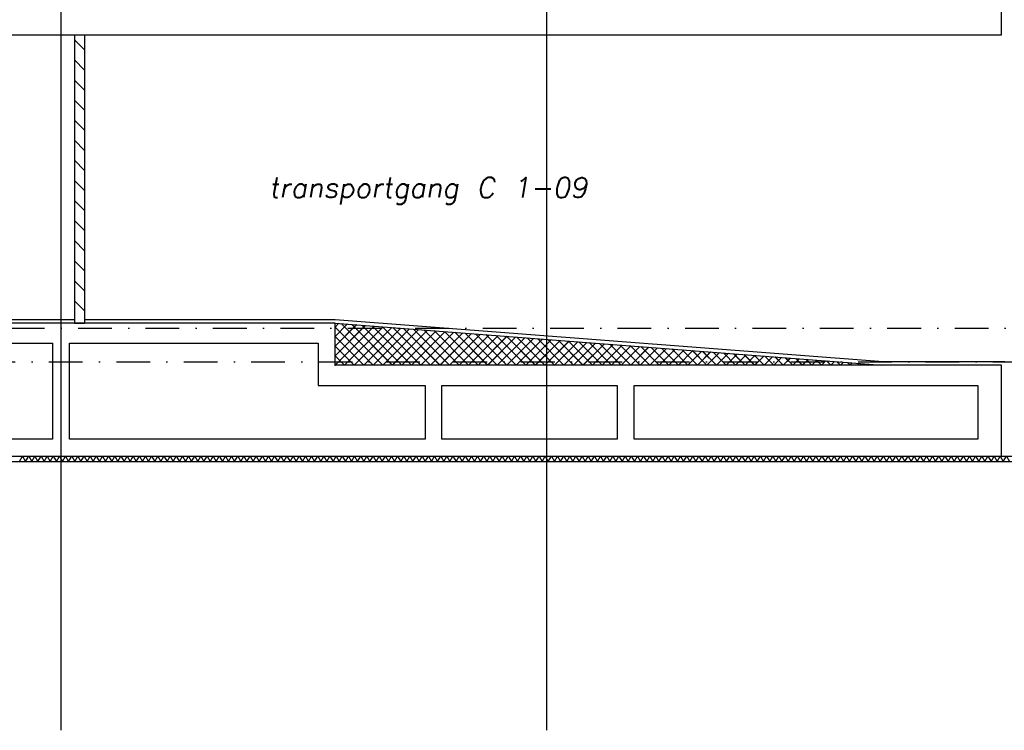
# Model space of a CAD drawing. Extents: x -19795 to 103381, y 127200 to 154480.
# Tile 26 of 76: x 26860 to 41463, y 127200 to 137741. Entities that reach past the tile are written whole.
import ezdxf

# ---------------------------------------------------------------- set-up
doc = ezdxf.new("R2010")
doc.units = 0
doc.header["$LTSCALE"] = 1000
doc.header["$MEASUREMENT"] = 0
doc.linetypes.add('DASHDOT', pattern=[1, 0.5, -0.25, 0, -0.25])
for name, color, linetype in [('B02', 7, 'CONTINUOUS'), ('B03', 7, 'CONTINUOUS'), ('B08', 7, 'CONTINUOUS')]:
    doc.layers.add(name, color=color, linetype=linetype)
doc.styles.add('TXT', font='txt.shx')

# ---------------------------------------------------------------- blocks, each defined once
blk = doc.blocks.new('*X0')
at = {"layer": 'B03', "color": 5, "linetype": 'Continuous'}
for p, q in [((0, 566), (55, 621)), ((0, 424), (186, 611)), ((0, 283), (318, 601)), ((0, 141), (449, 590)), ((89, 618), (707, 0)), ((242, 606), (849, 0)), ((395, 595), (990, 0)), ((0, 0), (580, 580)), ((0, 566), (566, 0)), ((141, 0), (712, 570)), ((283, 0), (843, 560)), ((424, 0), (974, 550)), ((549, 583), (1131, 0)), ((566, 0), (1105, 540)), ((702, 571), (1273, 0)), ((707, 0), (1237, 530)), ((849, 0), (1368, 520)), ((855, 559), (1414, 0)), ((990, 0), (1499, 509)), ((1008, 547), (1556, 0)), ((1131, 0), (1631, 499)), ((1162, 535), (1697, 0)), ((1273, 0), (1762, 489)), ((1315, 524), (1838, 0)), ((1414, 0), (1893, 479)), ((1468, 512), (1980, 0)), ((1556, 0), (2025, 469)), ((1621, 500), (2121, 0)), ((1697, 0), (2156, 459)), ((1774, 488), (2263, 0)), ((1838, 0), (2287, 449)), ((1928, 476), (2404, 0)), ((1980, 0), (2419, 439)), ((2081, 465), (2546, 0)), ((2234, 453), (2687, 0)), ((2387, 441), (2828, 0)), ((0, 424), (424, 0)), ((2121, 0), (2550, 429)), ((2263, 0), (2681, 418)), ((2404, 0), (2812, 408)), ((2541, 429), (2970, 0)), ((2546, 0), (2944, 398)), ((2687, 0), (3075, 388)), ((2694, 417), (3111, 0)), ((2828, 0), (3206, 378)), ((2847, 406), (3253, 0)), ((2970, 0), (3338, 368)), ((3000, 394), (3394, 0)), ((3111, 0), (3469, 358)), ((3154, 382), (3536, 0)), ((3253, 0), (3600, 348)), ((3307, 370), (3677, 0)), ((3394, 0), (3732, 337)), ((3460, 358), (3818, 0)), ((3536, 0), (3863, 327)), ((3613, 347), (3960, 0)), ((3677, 0), (3994, 317)), ((3766, 335), (4101, 0)), ((3818, 0), (4125, 307)), ((3920, 323), (4243, 0)), ((3960, 0), (4257, 297)), ((4073, 311), (4384, 0)), ((4226, 299), (4525, 0)), ((0, 283), (283, 0)), ((4101, 0), (4388, 287)), ((4243, 0), (4519, 277)), ((4379, 288), (4667, 0)), ((4384, 0), (4651, 267)), ((4525, 0), (4782, 256)), ((4533, 276), (4808, 0)), ((4667, 0), (4913, 246)), ((4686, 264), (4950, 0)), ((4808, 0), (5045, 236)), ((4839, 252), (5091, 0)), ((4950, 0), (5176, 226)), ((4992, 240), (5233, 0)), ((5091, 0), (5307, 216)), ((5146, 228), (5374, 0)), ((5233, 0), (5438, 206)), ((5299, 217), (5515, 0)), ((5374, 0), (5570, 196)), ((5452, 205), (5657, 0)), ((5515, 0), (5701, 186)), ((5605, 193), (5798, 0)), ((5657, 0), (5832, 176)), ((5758, 181), (5940, 0)), ((5798, 0), (5964, 165)), ((5912, 169), (6081, 0)), ((5940, 0), (6095, 155)), ((6065, 158), (6223, 0)), ((0, 141), (141, 0)), ((6081, 0), (6226, 145)), ((6218, 146), (6364, 0)), ((6223, 0), (6358, 135)), ((6364, 0), (6489, 125)), ((6371, 134), (6505, 0)), ((6505, 0), (6620, 115)), ((6525, 122), (6647, 0)), ((6647, 0), (6752, 105)), ((6678, 110), (6788, 0)), ((6788, 0), (6883, 95)), ((6831, 99), (6930, 0)), ((6930, 0), (7014, 84)), ((6984, 87), (7071, 0)), ((7071, 0), (7145, 74)), ((7138, 75), (7212, 0)), ((7212, 0), (7277, 64)), ((7291, 63), (7354, 0)), ((7354, 0), (7408, 54)), ((7444, 51), (7495, 0)), ((7495, 0), (7539, 44)), ((7597, 40), (7637, 0)), ((7637, 0), (7671, 34)), ((7750, 28), (7778, 0)), ((7778, 0), (7802, 24)), ((7904, 16), (7920, 0)), ((7920, 0), (7933, 14)), ((8057, 4), (8061, 0)), ((8061, 0), (8065, 4))]:
    blk.add_line(p, q, dxfattribs=at)
blk.add_point((0, 0), dxfattribs=at)

msp = doc.modelspace()

# ---------------------------------------------------------------- linework, layer by layer
at = {"layer": 'B02', "color": 5, "linetype": 'Continuous'}
for p, q in [((27472, 151595), (27472, 127200)), ((34672, 151595), (34672, 127200))]:
    msp.add_line(p, q, dxfattribs=at)
at = {"layer": 'B02', "color": 5, "linetype": 'DASHDOT'}
for p, q in [((-16278, 133166), (88503, 133166)), ((-19711, 132666), (91615, 132666))]:
    msp.add_line(p, q, dxfattribs=at)
at = {"layer": 'B03', "color": 7, "linetype": 'Continuous'}
for p, q in [((27672, 137516), (27672, 133241)), ((27672, 137516), (27822, 137516)), ((27822, 137516), (27822, 133241)), ((27672, 133241), (27822, 133241))]:
    msp.add_line(p, q, dxfattribs=at)
at = {"layer": 'B03', "color": 5, "linetype": 'Continuous'}
for p, q in [((27672, 137442), (27822, 137292)), ((27672, 137144), (27822, 136994)), ((27672, 136846), (27822, 136696)), ((27672, 136549), (27822, 136399)), ((27672, 136251), (27822, 136101)), ((27672, 135953), (27822, 135803)), ((27672, 135655), (27822, 135505)), ((27672, 135357), (27822, 135207)), ((27672, 135060), (27822, 134910)), ((27672, 134762), (27822, 134612)), ((27672, 134464), (27822, 134314)), ((27672, 134166), (27822, 134016)), ((27672, 133868), (27822, 133718)), ((27672, 133570), (27822, 133420)), ((31538, 133182), (31593, 133237)), ((31538, 133040), (31724, 133227)), ((31538, 132899), (31855, 133216)), ((31538, 132757), (31986, 133206)), ((31538, 132616), (32118, 133196)), ((31626, 133234), (32245, 132616)), ((31679, 132616), (32249, 133186)), ((31780, 133222), (32386, 132616)), ((31933, 133210), (32527, 132616)), ((32086, 133199), (32669, 132616)), ((32239, 133187), (32810, 132616)), ((31538, 133182), (32103, 132616)), ((31538, 133040), (31962, 132616)), ((31820, 132616), (32380, 133176)), ((31962, 132616), (32512, 133166)), ((32103, 132616), (32643, 133156)), ((32245, 132616), (32774, 133146)), ((32386, 132616), (32906, 133136)), ((32393, 133175), (32952, 132616)), ((32527, 132616), (33037, 133125)), ((32546, 133163), (33093, 132616)), ((32669, 132616), (33168, 133115)), ((32699, 133151), (33235, 132616)), ((32810, 132616), (33300, 133105)), ((32852, 133140), (33376, 132616)), ((32952, 132616), (33431, 133095)), ((33006, 133128), (33517, 132616)), ((33093, 132616), (33562, 133085)), ((33159, 133116), (33659, 132616)), ((33235, 132616), (33693, 133075)), ((33312, 133104), (33800, 132616)), ((33376, 132616), (33825, 133065)), ((33465, 133092), (33942, 132616)), ((33517, 132616), (33956, 133055)), ((33618, 133081), (34083, 132616)), ((33659, 132616), (34087, 133044)), ((33772, 133069), (34225, 132616)), ((33925, 133057), (34366, 132616)), ((34078, 133045), (34507, 132616)), ((31538, 132899), (31820, 132616)), ((33800, 132616), (34219, 133034)), ((33942, 132616), (34350, 133024)), ((34083, 132616), (34481, 133014)), ((34225, 132616), (34613, 133004)), ((34231, 133033), (34649, 132616)), ((34366, 132616), (34744, 132994)), ((34385, 133022), (34790, 132616)), ((34507, 132616), (34875, 132984)), ((34538, 133010), (34932, 132616)), ((34649, 132616), (35006, 132974)), ((34691, 132998), (35073, 132616)), ((34790, 132616), (35138, 132964)), ((34844, 132986), (35214, 132616)), ((34932, 132616), (35269, 132953)), ((34998, 132974), (35356, 132616)), ((35073, 132616), (35400, 132943)), ((35151, 132963), (35497, 132616)), ((35214, 132616), (35532, 132933)), ((35304, 132951), (35639, 132616)), ((35356, 132616), (35663, 132923)), ((35457, 132939), (35780, 132616)), ((35497, 132616), (35794, 132913)), ((35610, 132927), (35922, 132616)), ((35639, 132616), (35926, 132903)), ((35764, 132915), (36063, 132616)), ((35780, 132616), (36057, 132893)), ((35917, 132903), (36204, 132616)), ((36070, 132892), (36346, 132616)), ((31538, 132757), (31679, 132616)), ((35922, 132616), (36188, 132883)), ((36063, 132616), (36319, 132872)), ((36204, 132616), (36451, 132862)), ((36223, 132880), (36487, 132616)), ((36346, 132616), (36582, 132852)), ((36377, 132868), (36629, 132616)), ((36487, 132616), (36713, 132842)), ((36530, 132856), (36770, 132616)), ((36629, 132616), (36845, 132832)), ((36683, 132844), (36912, 132616)), ((36770, 132616), (36976, 132822)), ((36836, 132833), (37053, 132616)), ((36912, 132616), (37107, 132812)), ((36989, 132821), (37194, 132616)), ((37053, 132616), (37239, 132802)), ((37143, 132809), (37336, 132616)), ((37194, 132616), (37370, 132792)), ((37296, 132797), (37477, 132616)), ((37336, 132616), (37501, 132781)), ((37449, 132785), (37619, 132616)), ((37477, 132616), (37633, 132771)), ((37602, 132774), (37760, 132616)), ((37619, 132616), (37764, 132761)), ((37756, 132762), (37901, 132616)), ((37760, 132616), (37895, 132751)), ((37909, 132750), (38043, 132616)), ((37901, 132616), (38026, 132741)), ((38043, 132616), (38158, 132731)), ((38062, 132738), (38184, 132616)), ((38184, 132616), (38289, 132721)), ((38215, 132726), (38326, 132616)), ((38326, 132616), (38420, 132711)), ((38369, 132715), (38467, 132616)), ((38467, 132616), (38552, 132700)), ((38522, 132703), (38609, 132616)), ((38609, 132616), (38683, 132690)), ((38675, 132691), (38750, 132616)), ((38750, 132616), (38814, 132680)), ((38828, 132679), (38891, 132616)), ((38891, 132616), (38946, 132670)), ((38981, 132667), (39033, 132616)), ((39033, 132616), (39077, 132660)), ((39135, 132656), (39174, 132616)), ((39174, 132616), (39208, 132650)), ((39288, 132644), (39316, 132616)), ((39316, 132616), (39339, 132640)), ((39441, 132632), (39457, 132616)), ((39457, 132616), (39471, 132630)), ((39594, 132620), (39599, 132616)), ((39599, 132616), (39602, 132620))]:
    msp.add_line(p, q, dxfattribs=at)
at = {"layer": 'B03', "color": 1, "linetype": 'Continuous'}
for p, q in [((27672, 133291), (19622, 133291)), ((20068, 131186), (84842, 131186)), ((20148, 131266), (84762, 131266))]:
    msp.add_line(p, q, dxfattribs=at)
at = {"layer": 'B03', "color": 2, "linetype": 'Continuous'}
msp.add_lwpolyline([(13772, 137516), (41422, 137516), (41422, 137966)], dxfattribs=at)
for points in [[(41422, 132616), (39662, 132616), (31538, 132616), (31538, 133241), (13522, 133241), (13522, 131266), (13872, 131266), (13872, 132941), (20148, 132941), (20148, 131266), (41422, 131266)], [(20398, 132941), (27348, 132941), (27348, 131516), (20398, 131516)], [(27598, 132941), (31288, 132941), (31288, 132316), (32872, 132316), (32872, 131516), (27598, 131516)], [(33122, 132316), (35722, 132316), (35722, 131516), (33122, 131516)], [(35972, 132316), (41072, 132316), (41072, 131516), (35972, 131516)]]:
    msp.add_lwpolyline(points, close=True, dxfattribs=at)
at = {"layer": 'B03', "color": 1, "linetype": 'Continuous'}
msp.add_lwpolyline([(41472, 132666), (39666, 132666), (31541, 133291), (27822, 133291)], dxfattribs=at)
at = {"layer": 'B03', "color": 5, "linetype": 'Continuous'}
msp.add_lwpolyline([(31538, 132616), (31538, 133241), (39648, 132616)], close=True, dxfattribs=at)
for points in [[(26856, 131186), (26902, 131266), (26948, 131186)], [(26948, 131186), (26993, 131266), (27039, 131186)], [(27039, 131186), (27084, 131266), (27130, 131186)], [(27130, 131186), (27176, 131266), (27221, 131186)], [(27221, 131186), (27267, 131266), (27312, 131186)], [(27312, 131186), (27358, 131266), (27404, 131186)], [(27404, 131186), (27449, 131266), (27495, 131186)], [(27495, 131186), (27540, 131266), (27586, 131186)], [(27586, 131186), (27632, 131266), (27677, 131186)], [(27677, 131186), (27723, 131266), (27768, 131186)], [(27768, 131186), (27814, 131266), (27860, 131186)], [(27860, 131186), (27905, 131266), (27951, 131186)], [(27951, 131186), (27996, 131266), (28042, 131186)], [(28042, 131186), (28088, 131266), (28133, 131186)], [(28133, 131186), (28179, 131266), (28224, 131186)], [(28224, 131186), (28270, 131266), (28316, 131186)], [(28316, 131186), (28361, 131266), (28407, 131186)], [(28407, 131186), (28452, 131266), (28498, 131186)], [(28498, 131186), (28544, 131266), (28589, 131186)], [(28589, 131186), (28635, 131266), (28680, 131186)], [(28680, 131186), (28726, 131266), (28772, 131186)], [(28772, 131186), (28817, 131266), (28863, 131186)], [(28863, 131186), (28908, 131266), (28954, 131186)], [(28954, 131186), (29000, 131266), (29045, 131186)], [(29045, 131186), (29091, 131266), (29136, 131186)], [(29136, 131186), (29182, 131266), (29228, 131186)], [(29228, 131186), (29273, 131266), (29319, 131186)], [(29319, 131186), (29364, 131266), (29410, 131186)], [(29410, 131186), (29456, 131266), (29501, 131186)], [(29501, 131186), (29547, 131266), (29592, 131186)], [(29592, 131186), (29638, 131266), (29684, 131186)], [(29684, 131186), (29729, 131266), (29775, 131186)], [(29775, 131186), (29820, 131266), (29866, 131186)], [(29866, 131186), (29912, 131266), (29957, 131186)], [(29957, 131186), (30003, 131266), (30048, 131186)], [(30048, 131186), (30094, 131266), (30140, 131186)], [(30140, 131186), (30185, 131266), (30231, 131186)], [(30231, 131186), (30276, 131266), (30322, 131186)], [(30322, 131186), (30368, 131266), (30413, 131186)], [(30413, 131186), (30459, 131266), (30504, 131186)], [(30504, 131186), (30550, 131266), (30596, 131186)], [(30596, 131186), (30641, 131266), (30687, 131186)], [(30687, 131186), (30732, 131266), (30778, 131186)], [(30778, 131186), (30824, 131266), (30869, 131186)], [(30869, 131186), (30915, 131266), (30960, 131186)], [(30960, 131186), (31006, 131266), (31052, 131186)], [(31052, 131186), (31097, 131266), (31143, 131186)], [(31143, 131186), (31188, 131266), (31234, 131186)], [(31234, 131186), (31280, 131266), (31325, 131186)], [(31325, 131186), (31371, 131266), (31416, 131186)], [(31416, 131186), (31462, 131266), (31508, 131186)], [(31508, 131186), (31553, 131266), (31599, 131186)], [(31599, 131186), (31644, 131266), (31690, 131186)], [(31690, 131186), (31736, 131266), (31781, 131186)], [(31781, 131186), (31827, 131266), (31872, 131186)], [(31872, 131186), (31918, 131266), (31964, 131186)], [(31964, 131186), (32009, 131266), (32055, 131186)], [(32055, 131186), (32100, 131266), (32146, 131186)], [(32146, 131186), (32192, 131266), (32237, 131186)], [(32237, 131186), (32283, 131266), (32328, 131186)], [(32328, 131186), (32374, 131266), (32420, 131186)], [(32420, 131186), (32465, 131266), (32511, 131186)], [(32511, 131186), (32556, 131266), (32602, 131186)], [(32602, 131186), (32648, 131266), (32693, 131186)], [(32693, 131186), (32739, 131266), (32784, 131186)], [(32784, 131186), (32830, 131266), (32876, 131186)], [(32876, 131186), (32921, 131266), (32967, 131186)], [(32967, 131186), (33012, 131266), (33058, 131186)], [(33058, 131186), (33104, 131266), (33149, 131186)], [(33149, 131186), (33195, 131266), (33240, 131186)], [(33240, 131186), (33286, 131266), (33332, 131186)], [(33332, 131186), (33377, 131266), (33423, 131186)], [(33423, 131186), (33468, 131266), (33514, 131186)], [(33514, 131186), (33560, 131266), (33605, 131186)], [(33605, 131186), (33651, 131266), (33696, 131186)], [(33696, 131186), (33742, 131266), (33788, 131186)], [(33788, 131186), (33833, 131266), (33879, 131186)], [(33879, 131186), (33924, 131266), (33970, 131186)], [(33970, 131186), (34016, 131266), (34061, 131186)], [(34061, 131186), (34107, 131266), (34152, 131186)], [(34152, 131186), (34198, 131266), (34244, 131186)], [(34244, 131186), (34289, 131266), (34335, 131186)], [(34335, 131186), (34380, 131266), (34426, 131186)], [(34426, 131186), (34472, 131266), (34517, 131186)], [(34517, 131186), (34563, 131266), (34608, 131186)], [(34608, 131186), (34654, 131266), (34700, 131186)], [(34700, 131186), (34745, 131266), (34791, 131186)], [(34791, 131186), (34836, 131266), (34882, 131186)], [(34882, 131186), (34928, 131266), (34973, 131186)], [(34973, 131186), (35019, 131266), (35064, 131186)], [(35064, 131186), (35110, 131266), (35156, 131186)], [(35156, 131186), (35201, 131266), (35247, 131186)], [(35247, 131186), (35292, 131266), (35338, 131186)], [(35338, 131186), (35384, 131266), (35429, 131186)], [(35429, 131186), (35475, 131266), (35520, 131186)], [(35520, 131186), (35566, 131266), (35612, 131186)], [(35612, 131186), (35657, 131266), (35703, 131186)], [(35703, 131186), (35748, 131266), (35794, 131186)], [(35794, 131186), (35840, 131266), (35885, 131186)], [(35885, 131186), (35931, 131266), (35976, 131186)], [(35976, 131186), (36022, 131266), (36068, 131186)], [(36068, 131186), (36113, 131266), (36159, 131186)], [(36159, 131186), (36204, 131266), (36250, 131186)], [(36250, 131186), (36296, 131266), (36341, 131186)], [(36341, 131186), (36387, 131266), (36432, 131186)], [(36432, 131186), (36478, 131266), (36524, 131186)], [(36524, 131186), (36569, 131266), (36615, 131186)], [(36615, 131186), (36660, 131266), (36706, 131186)], [(36706, 131186), (36752, 131266), (36797, 131186)], [(36797, 131186), (36843, 131266), (36888, 131186)], [(36888, 131186), (36934, 131266), (36980, 131186)], [(36980, 131186), (37025, 131266), (37071, 131186)], [(37071, 131186), (37116, 131266), (37162, 131186)], [(37162, 131186), (37208, 131266), (37253, 131186)], [(37253, 131186), (37299, 131266), (37344, 131186)], [(37344, 131186), (37390, 131266), (37436, 131186)], [(37436, 131186), (37481, 131266), (37527, 131186)], [(37527, 131186), (37572, 131266), (37618, 131186)], [(37618, 131186), (37664, 131266), (37709, 131186)], [(37709, 131186), (37755, 131266), (37800, 131186)], [(37800, 131186), (37846, 131266), (37892, 131186)], [(37892, 131186), (37937, 131266), (37983, 131186)], [(37983, 131186), (38028, 131266), (38074, 131186)], [(38074, 131186), (38120, 131266), (38165, 131186)], [(38165, 131186), (38211, 131266), (38256, 131186)], [(38256, 131186), (38302, 131266), (38348, 131186)], [(38348, 131186), (38393, 131266), (38439, 131186)], [(38439, 131186), (38484, 131266), (38530, 131186)], [(38530, 131186), (38576, 131266), (38621, 131186)], [(38621, 131186), (38667, 131266), (38712, 131186)], [(38712, 131186), (38758, 131266), (38804, 131186)], [(38804, 131186), (38849, 131266), (38895, 131186)], [(38895, 131186), (38940, 131266), (38986, 131186)], [(38986, 131186), (39032, 131266), (39077, 131186)], [(39077, 131186), (39123, 131266), (39168, 131186)], [(39168, 131186), (39214, 131266), (39260, 131186)], [(39260, 131186), (39305, 131266), (39351, 131186)], [(39351, 131186), (39396, 131266), (39442, 131186)], [(39442, 131186), (39488, 131266), (39533, 131186)], [(39533, 131186), (39579, 131266), (39624, 131186)], [(39624, 131186), (39670, 131266), (39716, 131186)], [(39716, 131186), (39761, 131266), (39807, 131186)], [(39807, 131186), (39852, 131266), (39898, 131186)], [(39898, 131186), (39944, 131266), (39989, 131186)], [(39989, 131186), (40035, 131266), (40080, 131186)], [(40080, 131186), (40126, 131266), (40172, 131186)], [(40172, 131186), (40217, 131266), (40263, 131186)], [(40263, 131186), (40308, 131266), (40354, 131186)], [(40354, 131186), (40400, 131266), (40445, 131186)], [(40445, 131186), (40491, 131266), (40536, 131186)], [(40536, 131186), (40582, 131266), (40628, 131186)], [(40628, 131186), (40673, 131266), (40719, 131186)], [(40719, 131186), (40764, 131266), (40810, 131186)], [(40810, 131186), (40856, 131266), (40901, 131186)], [(40901, 131186), (40947, 131266), (40992, 131186)], [(40992, 131186), (41038, 131266), (41084, 131186)], [(41084, 131186), (41129, 131266), (41175, 131186)], [(41175, 131186), (41220, 131266), (41266, 131186)], [(41266, 131186), (41312, 131266), (41357, 131186)], [(41357, 131186), (41403, 131266), (41448, 131186)], [(41448, 131186), (41494, 131266), (41540, 131186)]]:
    msp.add_lwpolyline(points, dxfattribs=at)
msp.add_point((31538, 132616), dxfattribs=at)

# ---------------------------------------------------------------- block references
msp.add_blockref('*X0', (31538, 132616), dxfattribs=at)

# ---------------------------------------------------------------- texts
at = {"layer": 'B08', "color": 7, "linetype": 'Continuous', "style": 'TXT', "oblique": 10}
msp.add_text('transportgang C 1-09', height=300, dxfattribs=at).set_placement((30554, 135101))

doc.saveas('drawing.dxf')
